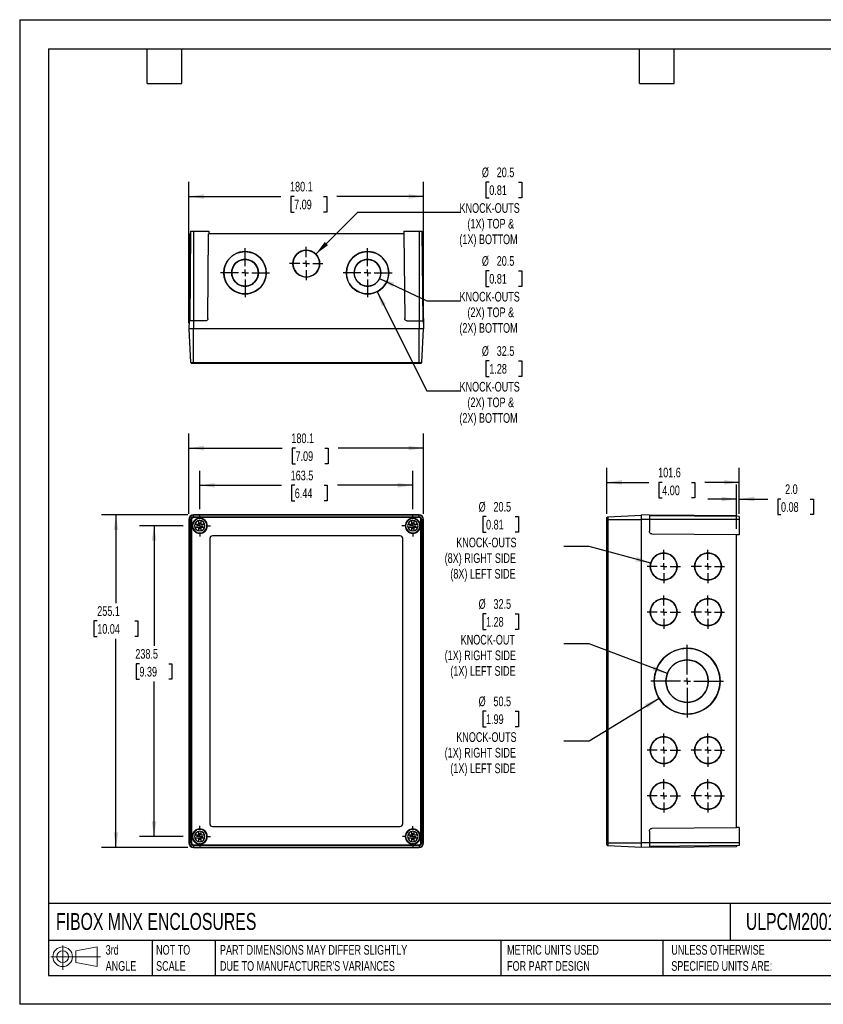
# Model space of a CAD drawing. Header units: millimetres. Extents: x 0 to 978, y 0 to 756.
# Tile 1 of 3: x 0 to 617, y 0 to 756. Entities that reach past the tile are written whole.
import ezdxf

# ---------------------------------------------------------------- set-up
doc = ezdxf.new("R2010")
doc.units = ezdxf.units.MM
doc.header["$LTSCALE"] = 3.5
doc.linetypes.add('CENTERX2', pattern=[20.32, 12.7, -2.54, 2.54, -2.54])
doc.layers.add('CENTER', color=40, linetype='CENTERX2')
doc.layers.add('DIMENSIONS', color=140, linetype='Continuous', lineweight=25)
doc.layers.add('TEXT', color=140, linetype='Continuous', lineweight=25)
doc.styles.add('SLDTEXTSTYLE0', font='TXT', dxfattribs={"width": 0.7})
doc.dimstyles.new('SLDDIMSTYLE0', dxfattribs={"dimtxt": 7.553027, "dimasz": 11.557, "dimexe": 0, "dimexo": 0.0625, "dimgap": 1.888257, "dimtad": 0, "dimtih": 1, "dimtoh": 1, "dimdec": 1, "dimrnd": 1e-09, "dimzin": 12, "dimdsep": 46, "dimtxsty": 'SLDTEXTSTYLE0', "dimsah": 1, "dimcen": 0.09, "dimadec": 0, "dimazin": 3, "dimtfac": 1, "dimtdec": 1, "dimtofl": 0, "dimtmove": 0, "dimatfit": 3, "dimfxl": 0, "dimfrac": 2, "dimtolj": 1, "dimtzin": 12, "dimarcsym": 0})
doc.dimstyles.new('SLDDIMSTYLE1', dxfattribs={"dimtxt": 7.553027, "dimasz": 11.557, "dimexe": 0, "dimexo": 0.0625, "dimgap": 1.888257, "dimtad": 0, "dimtih": 1, "dimtoh": 1, "dimdec": 1, "dimrnd": 1e-09, "dimzin": 12, "dimdsep": 46, "dimtxsty": 'SLDTEXTSTYLE0', "dimsah": 1, "dimcen": 0, "dimadec": 0, "dimazin": 3, "dimtfac": 1, "dimtdec": 1, "dimtofl": 0, "dimtmove": 0, "dimatfit": 3, "dimfxl": 0, "dimfrac": 2, "dimtolj": 1, "dimtzin": 12, "dimarcsym": 0})
doc.dimstyles.new('SLDDIMSTYLE2', dxfattribs={"dimtxt": 7.553027, "dimasz": 11.557, "dimexe": 0, "dimexo": 0.0625, "dimgap": 1.888257, "dimtad": 0, "dimtih": 1, "dimtoh": 1, "dimdec": 1, "dimrnd": 1e-09, "dimzin": 4, "dimdsep": 46, "dimtxsty": 'SLDTEXTSTYLE0', "dimsah": 1, "dimcen": 0.09, "dimadec": 0, "dimazin": 1, "dimtfac": 1, "dimtdec": 1, "dimtmove": 0, "dimatfit": 0, "dimfxl": 0, "dimfrac": 2, "dimtolj": 1, "dimtzin": 12, "dimarcsym": 0})

# ---------------------------------------------------------------- blocks, each defined once
blk = doc.blocks.new('Block11')
at = {"color": 7, "linetype": 'Continuous', "lineweight": 18}
for p, q in [((9.06, 18.59), (9.06, 0)), ((19.18, 14.59), (35.61, 17.61)), ((35.61, 17.61), (35.61, 2.56)), ((0, 10.09), (38.06, 10.09)), ((19.18, 5.59), (19.18, 14.59)), ((19.18, 5.59), (35.61, 2.56))]:
    blk.add_line(p, q, dxfattribs=at)
for radius in [7.53, 4.5]:
    blk.add_circle((9.06, 10.09), radius, dxfattribs=at)
blk = doc.blocks.new('Block12')
at = {"color": 7, "linetype": 'Continuous'}
blk.add_blockref('Block11', (0, 0), dxfattribs=at)
blk = doc.blocks.new('_D')
at = {"layer": 'DIMENSIONS'}
for p, q in [((138.19, 380.05), (138.19, 409.45)), ((301.69, 380.05), (301.69, 409.45)), ((138.19, 398.33), (200.86, 398.33)), ((211.09, 398.33), (208.56, 398.33)), ((208.56, 398.33), (208.56, 386.33)), ((233.54, 398.33), (236.07, 398.33)), ((236.07, 398.33), (236.07, 386.33)), ((301.69, 398.33), (243.77, 398.33)), ((208.56, 386.33), (211.09, 386.33)), ((236.07, 386.33), (233.54, 386.33))]:
    blk.add_line(p, q, dxfattribs=at)
for points in [[(138.19, 398.33), (149.74, 396.56), (149.74, 400.11)], [(301.69, 398.33), (290.13, 400.11), (290.13, 396.56)]]:
    blk.add_solid(points, dxfattribs=at)
at = {"layer": 'DIMENSIONS', "char_height": 7.408, "attachment_point": 1, "style": 'SLDTEXTSTYLE0'}
for s, insert in [('163.5', (207.95, 409.58)), ('6.44', (211.09, 395.88))]:
    blk.add_mtext(s, dxfattribs=dict(at, insert=insert))
blk = doc.blocks.new('_D_1')
at = {"layer": 'DIMENSIONS'}
for p, q in [((125.4, 367.26), (92, 367.26)), ((103.11, 367.26), (103.11, 275.11)), ((91.89, 261.42), (89.35, 261.42)), ((89.35, 261.42), (89.35, 249.42)), ((114.33, 261.42), (116.87, 261.42)), ((116.87, 261.42), (116.87, 249.42)), ((89.35, 249.42), (91.89, 249.42)), ((116.87, 249.42), (114.33, 249.42)), ((103.11, 128.76), (103.11, 247.72)), ((125.4, 128.76), (92, 128.76))]:
    blk.add_line(p, q, dxfattribs=at)
for points in [[(103.11, 367.26), (101.33, 355.71), (104.89, 355.71)], [(103.11, 128.76), (104.89, 140.32), (101.33, 140.32)]]:
    blk.add_solid(points, dxfattribs=at)
at = {"layer": 'DIMENSIONS', "char_height": 7.408, "attachment_point": 1, "style": 'SLDTEXTSTYLE0'}
for s, insert in [('238.5', (88.75, 272.66)), ('9.39', (91.89, 258.97))]:
    blk.add_mtext(s, dxfattribs=dict(at, insert=insert))
blk = doc.blocks.new('_D_2')
at = {"layer": 'DIMENSIONS'}
for p, q in [((128.94, 375.56), (62.77, 375.56)), ((73.89, 375.56), (73.89, 307.97)), ((59.52, 294.27), (56.99, 294.27)), ((56.99, 294.27), (56.99, 282.27)), ((88.25, 294.27), (90.79, 294.27)), ((90.79, 294.27), (90.79, 282.27)), ((56.99, 282.27), (59.52, 282.27)), ((73.89, 120.46), (73.89, 280.58)), ((90.79, 282.27), (88.25, 282.27)), ((128.94, 120.46), (62.77, 120.46))]:
    blk.add_line(p, q, dxfattribs=at)
for points in [[(73.89, 375.56), (72.11, 364.01), (75.66, 364.01)], [(73.89, 120.46), (75.66, 132.02), (72.11, 132.02)]]:
    blk.add_solid(points, dxfattribs=at)
at = {"layer": 'DIMENSIONS', "char_height": 7.408, "attachment_point": 1, "style": 'SLDTEXTSTYLE0'}
for s, insert in [('255.1', (59.52, 305.51)), ('10.04', (59.52, 291.82))]:
    blk.add_mtext(s, dxfattribs=dict(at, insert=insert))
blk = doc.blocks.new('_D_3')
at = {"layer": 'DIMENSIONS'}
for p, q in [((129.89, 376.51), (129.89, 437.98)), ((309.99, 376.51), (309.99, 437.98)), ((129.89, 426.87), (201.42, 426.87)), ((211.66, 426.87), (209.12, 426.87)), ((209.12, 426.87), (209.12, 414.86)), ((234.1, 426.87), (236.64, 426.87)), ((236.64, 426.87), (236.64, 414.86)), ((309.99, 426.87), (244.34, 426.87)), ((209.12, 414.86), (211.66, 414.86)), ((236.64, 414.86), (234.1, 414.86))]:
    blk.add_line(p, q, dxfattribs=at)
for points in [[(129.89, 426.87), (141.44, 425.09), (141.44, 428.64)], [(309.99, 426.87), (298.43, 428.64), (298.43, 425.09)]]:
    blk.add_solid(points, dxfattribs=at)
at = {"layer": 'DIMENSIONS', "char_height": 7.408, "attachment_point": 1, "style": 'SLDTEXTSTYLE0'}
for s, insert in [('180.1', (208.52, 438.11)), ('7.09', (211.66, 424.41))]:
    blk.add_mtext(s, dxfattribs=dict(at, insert=insert))
blk = doc.blocks.new('SW_CENTERMARKSYMBOL_0')
at = {"layer": 'CENTER', "color": 0}
for p, q in [((0, 5.08), (0, 8.34)), ((-5.08, 0), (-8.34, 0)), ((0, 0), (-2.54, 0)), ((0, 0), (0, 2.54)), ((0, 0), (0, -2.54)), ((0, 0), (2.54, 0)), ((5.08, 0), (8.34, 0)), ((0, -5.08), (0, -8.34))]:
    blk.add_line(p, q, dxfattribs=at)
blk = doc.blocks.new('SW_CENTERMARKSYMBOL_1')
at = {"layer": 'CENTER', "color": 0}
for p, q in [((0, 5.08), (0, 8.34)), ((-5.08, 0), (-8.34, 0)), ((0, 0), (-2.54, 0)), ((0, 0), (0, 2.54)), ((0, 0), (0, -2.54)), ((0, 0), (2.54, 0)), ((5.08, 0), (8.34, 0)), ((0, -5.08), (0, -8.34))]:
    blk.add_line(p, q, dxfattribs=at)
blk = doc.blocks.new('SW_CENTERMARKSYMBOL_2')
at = {"layer": 'CENTER', "color": 0}
for p, q in [((0, 5.08), (0, 8.04)), ((-5.08, 0), (-8.04, 0)), ((0, 0), (-2.54, 0)), ((0, 0), (0, 2.54)), ((0, 0), (0, -2.54)), ((0, 0), (2.54, 0)), ((5.08, 0), (8.04, 0)), ((0, -5.08), (0, -8.04))]:
    blk.add_line(p, q, dxfattribs=at)
blk = doc.blocks.new('SW_CENTERMARKSYMBOL_3')
at = {"layer": 'CENTER', "color": 0}
for p, q in [((0, 5.08), (0, 8.34)), ((-5.08, 0), (-8.34, 0)), ((0, 0), (-2.54, 0)), ((0, 0), (0, 2.54)), ((0, 0), (0, -2.54)), ((0, 0), (2.54, 0)), ((5.08, 0), (8.34, 0)), ((0, -5.08), (0, -8.34))]:
    blk.add_line(p, q, dxfattribs=at)
blk = doc.blocks.new('_D_4')
at = {"layer": 'DIMENSIONS'}
for p, q in [((490.65, 234.82), (437.07, 202)), ((357.87, 224.97), (355.34, 224.97)), ((355.34, 224.97), (355.34, 212.97)), ((380.32, 224.97), (382.85, 224.97)), ((382.85, 224.97), (382.85, 212.97)), ((355.34, 212.97), (357.87, 212.97)), ((382.85, 212.97), (380.32, 212.97)), ((437.07, 202), (417.63, 202))]:
    blk.add_line(p, q, dxfattribs=at)
blk.add_solid([(490.65, 234.82), (479.87, 230.3), (481.73, 227.27)], dxfattribs=at)
at = {"layer": 'DIMENSIONS', "attachment_point": 1, "style": 'SLDTEXTSTYLE0'}
for s, insert, char_height in [('%%c', (352.17, 236.22), 7.408), ('50.5', (363.57, 236.22), 7.408), ('1.99', (357.87, 222.52), 7.408), ('KNOCK-OUTS', (335.04, 208.82), 7.408), ('(1X) RIGHT SIDE', (326.12, 196.82), 7.4083), ('(1X) LEFT SIDE', (330.47, 184.82), 7.4083)]:
    blk.add_mtext(s, dxfattribs=dict(at, insert=insert, char_height=char_height))
blk = doc.blocks.new('_D_5')
at = {"layer": 'DIMENSIONS'}
for p, q in [((357.87, 299.69), (355.34, 299.69)), ((355.34, 299.69), (355.34, 287.69)), ((380.32, 299.69), (382.85, 299.69)), ((382.85, 299.69), (382.85, 287.69)), ((355.34, 287.69), (357.87, 287.69)), ((382.85, 287.69), (380.32, 287.69)), ((437.07, 276.72), (417.63, 276.72)), ((497.01, 253.81), (437.07, 276.72))]:
    blk.add_line(p, q, dxfattribs=at)
blk.add_solid([(497.01, 253.81), (486.85, 259.6), (485.58, 256.28)], dxfattribs=at)
at = {"layer": 'DIMENSIONS', "attachment_point": 1, "style": 'SLDTEXTSTYLE0'}
for s, insert, char_height in [('%%c', (352.17, 310.93), 7.408), ('32.5', (363.57, 310.93), 7.408), ('1.28', (357.87, 297.24), 7.408), ('KNOCK-OUT', (338.42, 283.54), 7.408), ('(1X) RIGHT SIDE', (326.12, 271.54), 7.4083), ('(1X) LEFT SIDE', (330.47, 259.54), 7.4083)]:
    blk.add_mtext(s, dxfattribs=dict(at, insert=insert, char_height=char_height))
blk = doc.blocks.new('_D_6')
at = {"layer": 'DIMENSIONS'}
for p, q in [((357.87, 374.29), (355.34, 374.29)), ((355.34, 374.29), (355.34, 362.29)), ((380.32, 374.29), (382.85, 374.29)), ((382.85, 374.29), (382.85, 362.29)), ((355.34, 362.29), (357.87, 362.29)), ((382.85, 362.29), (380.32, 362.29)), ((437.07, 351.32), (417.63, 351.32)), ((484.29, 338.67), (437.07, 351.32))]:
    blk.add_line(p, q, dxfattribs=at)
blk.add_solid([(484.29, 338.67), (473.59, 343.37), (472.67, 339.94)], dxfattribs=at)
at = {"layer": 'DIMENSIONS', "attachment_point": 1, "style": 'SLDTEXTSTYLE0'}
for s, insert, char_height in [('%%c', (352.17, 385.53), 7.408), ('20.5', (363.57, 385.53), 7.408), ('0.81', (357.87, 371.84), 7.408), ('KNOCK-OUTS', (335.04, 358.14), 7.408), ('(8X) RIGHT SIDE', (326.12, 346.14), 7.4083), ('(8X) LEFT SIDE', (330.47, 334.13), 7.4083)]:
    blk.add_mtext(s, dxfattribs=dict(at, insert=insert, char_height=char_height))
blk = doc.blocks.new('_D_7')
at = {"layer": 'DIMENSIONS'}
for p, q in [((450.58, 376.46), (450.58, 411.71)), ((552.18, 376.51), (552.18, 411.71)), ((450.58, 400.6), (482.85, 400.6)), ((493.08, 400.6), (490.55, 400.6)), ((490.55, 400.6), (490.55, 388.59)), ((515.53, 400.6), (518.07, 400.6)), ((518.07, 400.6), (518.07, 388.59)), ((552.18, 400.6), (525.76, 400.6)), ((490.55, 388.59), (493.08, 388.59)), ((518.07, 388.59), (515.53, 388.59))]:
    blk.add_line(p, q, dxfattribs=at)
for points in [[(450.58, 400.6), (462.14, 398.82), (462.14, 402.38)], [(552.18, 400.6), (540.62, 402.38), (540.62, 398.82)]]:
    blk.add_solid(points, dxfattribs=at)
at = {"layer": 'DIMENSIONS', "char_height": 7.408, "attachment_point": 1, "style": 'SLDTEXTSTYLE0'}
for s, insert in [('101.6', (489.94, 411.84)), ('4.00', (493.08, 398.14))]:
    blk.add_mtext(s, dxfattribs=dict(at, insert=insert))
blk = doc.blocks.new('_D_8')
at = {"layer": 'DIMENSIONS'}
for p, q in [((550.18, 364.92), (550.18, 398.91)), ((552.18, 376.51), (552.18, 398.91)), ((550.18, 387.8), (527.96, 387.8)), ((552.18, 387.8), (573.98, 387.8)), ((584.21, 387.8), (581.68, 387.8)), ((581.68, 387.8), (581.68, 375.8)), ((606.66, 387.8), (609.2, 387.8)), ((609.2, 387.8), (609.2, 375.8)), ((581.68, 375.8), (584.21, 375.8)), ((609.2, 375.8), (606.66, 375.8))]:
    blk.add_line(p, q, dxfattribs=at)
for points in [[(550.18, 387.8), (538.62, 389.58), (538.62, 386.02)], [(552.18, 387.8), (563.74, 386.02), (563.74, 389.58)]]:
    blk.add_solid(points, dxfattribs=at)
at = {"layer": 'DIMENSIONS', "char_height": 7.408, "attachment_point": 1, "style": 'SLDTEXTSTYLE0'}
for s, insert in [('2.0', (587.36, 399.04)), ('0.08', (584.21, 385.35))]:
    blk.add_mtext(s, dxfattribs=dict(at, insert=insert))
blk = doc.blocks.new('SW_CENTERMARKSYMBOL_4')
at = {"layer": 'CENTER', "color": 0}
for p, q in [((0, 5.08), (0, 12.79)), ((-5.08, 0), (-12.79, 0)), ((0, 0), (-2.54, 0)), ((0, 0), (0, 2.54)), ((0, 0), (0, -2.54)), ((0, 0), (2.54, 0)), ((5.08, 0), (12.79, 0)), ((0, -5.08), (0, -12.79))]:
    blk.add_line(p, q, dxfattribs=at)
blk = doc.blocks.new('SW_CENTERMARKSYMBOL_5')
at = {"layer": 'CENTER', "color": 0}
for p, q in [((0, 5.08), (0, 12.79)), ((-5.08, 0), (-12.79, 0)), ((0, 0), (-2.54, 0)), ((0, 0), (0, 2.54)), ((0, 0), (0, -2.54)), ((0, 0), (2.54, 0)), ((5.08, 0), (12.79, 0)), ((0, -5.08), (0, -12.79))]:
    blk.add_line(p, q, dxfattribs=at)
blk = doc.blocks.new('SW_CENTERMARKSYMBOL_6')
at = {"layer": 'CENTER', "color": 0}
for p, q in [((0, 5.08), (0, 12.79)), ((-5.08, 0), (-12.79, 0)), ((0, 0), (-2.54, 0)), ((0, 0), (0, 2.54)), ((0, 0), (0, -2.54)), ((0, 0), (2.54, 0)), ((5.08, 0), (12.79, 0)), ((0, -5.08), (0, -12.79))]:
    blk.add_line(p, q, dxfattribs=at)
blk = doc.blocks.new('SW_CENTERMARKSYMBOL_7')
at = {"layer": 'CENTER', "color": 0}
for p, q in [((0, 5.08), (0, 12.79)), ((-5.08, 0), (-12.79, 0)), ((0, 0), (-2.54, 0)), ((0, 0), (0, 2.54)), ((0, 0), (0, -2.54)), ((0, 0), (2.54, 0)), ((5.08, 0), (12.79, 0)), ((0, -5.08), (0, -12.79))]:
    blk.add_line(p, q, dxfattribs=at)
blk = doc.blocks.new('SW_CENTERMARKSYMBOL_8')
at = {"layer": 'CENTER', "color": 0}
for p, q in [((0, 5.08), (0, 27.79)), ((-5.08, 0), (-27.79, 0)), ((0, 0), (-2.54, 0)), ((0, 0), (0, 2.54)), ((0, 0), (0, -2.54)), ((0, 0), (2.54, 0)), ((5.08, 0), (27.79, 0)), ((0, -5.08), (0, -27.79))]:
    blk.add_line(p, q, dxfattribs=at)
blk = doc.blocks.new('SW_CENTERMARKSYMBOL_9')
at = {"layer": 'CENTER', "color": 0}
for p, q in [((0, 5.08), (0, 12.79)), ((-5.08, 0), (-12.79, 0)), ((0, 0), (-2.54, 0)), ((0, 0), (0, 2.54)), ((0, 0), (0, -2.54)), ((0, 0), (2.54, 0)), ((5.08, 0), (12.79, 0)), ((0, -5.08), (0, -12.79))]:
    blk.add_line(p, q, dxfattribs=at)
blk = doc.blocks.new('SW_CENTERMARKSYMBOL_10')
at = {"layer": 'CENTER', "color": 0}
for p, q in [((0, 5.08), (0, 12.79)), ((-5.08, 0), (-12.79, 0)), ((0, 0), (-2.54, 0)), ((0, 0), (0, 2.54)), ((0, 0), (0, -2.54)), ((0, 0), (2.54, 0)), ((5.08, 0), (12.79, 0)), ((0, -5.08), (0, -12.79))]:
    blk.add_line(p, q, dxfattribs=at)
blk = doc.blocks.new('SW_CENTERMARKSYMBOL_11')
at = {"layer": 'CENTER', "color": 0}
for p, q in [((0, 5.08), (0, 12.79)), ((-5.08, 0), (-12.79, 0)), ((0, 0), (-2.54, 0)), ((0, 0), (0, 2.54)), ((0, 0), (0, -2.54)), ((0, 0), (2.54, 0)), ((5.08, 0), (12.79, 0)), ((0, -5.08), (0, -12.79))]:
    blk.add_line(p, q, dxfattribs=at)
blk = doc.blocks.new('SW_CENTERMARKSYMBOL_12')
at = {"layer": 'CENTER', "color": 0}
for p, q in [((0, 5.08), (0, 12.79)), ((-5.08, 0), (-12.79, 0)), ((0, 0), (-2.54, 0)), ((0, 0), (0, 2.54)), ((0, 0), (0, -2.54)), ((0, 0), (2.54, 0)), ((5.08, 0), (12.79, 0)), ((0, -5.08), (0, -12.79))]:
    blk.add_line(p, q, dxfattribs=at)
blk = doc.blocks.new('_D_11')
at = {"layer": 'DIMENSIONS'}
for p, q in [((360.36, 630.97), (357.82, 630.97)), ((357.82, 630.97), (357.82, 618.97)), ((382.8, 630.97), (385.34, 630.97)), ((385.34, 630.97), (385.34, 618.97)), ((357.82, 618.97), (360.36, 618.97)), ((385.34, 618.97), (382.8, 618.97)), ((227.18, 575.68), (259.51, 608)), ((259.51, 608), (338.04, 608))]:
    blk.add_line(p, q, dxfattribs=at)
blk.add_solid([(227.18, 575.68), (236.61, 582.59), (234.1, 585.11)], dxfattribs=at)
at = {"layer": 'DIMENSIONS', "attachment_point": 1, "style": 'SLDTEXTSTYLE0'}
for s, insert, char_height in [('%%c', (354.66, 642.21), 7.408), ('20.5', (366.06, 642.21), 7.408), ('0.81', (360.36, 628.52), 7.408), ('KNOCK-OUTS', (337.53, 614.82), 7.408), ('(1X) TOP &', (343.6, 602.82), 7.408), ('(1X) BOTTOM', (337.41, 590.81), 7.4083)]:
    blk.add_mtext(s, dxfattribs=dict(at, insert=insert, char_height=char_height))
blk = doc.blocks.new('_D_12')
at = {"layer": 'DIMENSIONS'}
for p, q in [((360.36, 562.95), (357.82, 562.95)), ((357.82, 562.95), (357.82, 550.95)), ((382.8, 562.95), (385.34, 562.95)), ((385.34, 562.95), (385.34, 550.95)), ((276.21, 557.06), (312.41, 539.98)), ((357.82, 550.95), (360.36, 550.95)), ((385.34, 550.95), (382.8, 550.95)), ((312.41, 539.98), (338.04, 539.98))]:
    blk.add_line(p, q, dxfattribs=at)
blk.add_solid([(276.21, 557.06), (285.9, 550.52), (287.42, 553.73)], dxfattribs=at)
at = {"layer": 'DIMENSIONS', "attachment_point": 1, "style": 'SLDTEXTSTYLE0'}
for s, insert, char_height in [('%%c', (354.66, 574.19), 7.408), ('20.5', (366.06, 574.19), 7.408), ('0.81', (360.36, 560.5), 7.408), ('KNOCK-OUTS', (337.53, 546.8), 7.408), ('(2X) TOP &', (343.6, 534.8), 7.408), ('(2X) BOTTOM', (337.41, 522.79), 7.4083)]:
    blk.add_mtext(s, dxfattribs=dict(at, insert=insert, char_height=char_height))
blk = doc.blocks.new('_D_13')
at = {"layer": 'DIMENSIONS'}
for p, q in [((274.23, 546.91), (312.41, 470.88)), ((360.36, 493.85), (357.82, 493.85)), ((357.82, 493.85), (357.82, 481.85)), ((382.8, 493.85), (385.34, 493.85)), ((385.34, 493.85), (385.34, 481.85)), ((357.82, 481.85), (360.36, 481.85)), ((385.34, 481.85), (382.8, 481.85)), ((312.41, 470.88), (338.04, 470.88))]:
    blk.add_line(p, q, dxfattribs=at)
blk.add_solid([(274.23, 546.91), (277.83, 535.78), (281.01, 537.38)], dxfattribs=at)
at = {"layer": 'DIMENSIONS', "attachment_point": 1, "style": 'SLDTEXTSTYLE0'}
for s, insert, char_height in [('%%c', (354.66, 505.09), 7.408), ('32.5', (366.06, 505.09), 7.408), ('1.28', (360.36, 491.4), 7.408), ('KNOCK-OUTS', (337.53, 477.7), 7.408), ('(2X) TOP &', (343.6, 465.7), 7.408), ('(2X) BOTTOM', (337.41, 453.69), 7.4083)]:
    blk.add_mtext(s, dxfattribs=dict(at, insert=insert, char_height=char_height))
blk = doc.blocks.new('_D_14')
at = {"layer": 'DIMENSIONS'}
for p, q in [((129.89, 522.87), (129.89, 631.1)), ((309.94, 522.87), (309.94, 631.1)), ((129.89, 619.99), (200.38, 619.99)), ((210.61, 619.99), (208.08, 619.99)), ((208.08, 619.99), (208.08, 607.98)), ((233.06, 619.99), (235.59, 619.99)), ((235.59, 619.99), (235.59, 607.98)), ((309.94, 619.99), (243.29, 619.99)), ((208.08, 607.98), (210.61, 607.98)), ((235.59, 607.98), (233.06, 607.98))]:
    blk.add_line(p, q, dxfattribs=at)
for points in [[(129.89, 619.99), (141.44, 618.21), (141.44, 621.76)], [(309.94, 619.99), (298.38, 621.76), (298.38, 618.21)]]:
    blk.add_solid(points, dxfattribs=at)
at = {"layer": 'DIMENSIONS', "char_height": 7.408, "attachment_point": 1, "style": 'SLDTEXTSTYLE0'}
for s, insert in [('180.1', (207.47, 631.23)), ('7.09', (210.61, 617.53))]:
    blk.add_mtext(s, dxfattribs=dict(at, insert=insert))
blk = doc.blocks.new('SW_CENTERMARKSYMBOL_17')
at = {"layer": 'CENTER', "color": 0}
for p, q in [((0, 5.08), (0, 18.79)), ((-5.08, 0), (-18.79, 0)), ((0, 0), (-2.54, 0)), ((0, 0), (0, 2.54)), ((0, 0), (0, -2.54)), ((0, 0), (2.54, 0)), ((5.08, 0), (18.79, 0)), ((0, -5.08), (0, -18.79))]:
    blk.add_line(p, q, dxfattribs=at)
blk = doc.blocks.new('SW_CENTERMARKSYMBOL_18')
at = {"layer": 'CENTER', "color": 0}
for p, q in [((0, 5.08), (0, 12.79)), ((-5.08, 0), (-12.79, 0)), ((0, 0), (-2.54, 0)), ((0, 0), (0, 2.54)), ((0, 0), (0, -2.54)), ((0, 0), (2.54, 0)), ((5.08, 0), (12.79, 0)), ((0, -5.08), (0, -12.79))]:
    blk.add_line(p, q, dxfattribs=at)
blk = doc.blocks.new('SW_CENTERMARKSYMBOL_19')
at = {"layer": 'CENTER', "color": 0}
for p, q in [((0, 5.08), (0, 18.79)), ((-5.08, 0), (-18.79, 0)), ((0, 0), (-2.54, 0)), ((0, 0), (0, 2.54)), ((0, 0), (0, -2.54)), ((0, 0), (2.54, 0)), ((5.08, 0), (18.79, 0)), ((0, -5.08), (0, -18.79))]:
    blk.add_line(p, q, dxfattribs=at)

msp = doc.modelspace()

# ---------------------------------------------------------------- linework, layer by layer
at = {"color": 7, "linetype": 'Continuous'}
for p, q in [((0.01, 755.66), (0.01, 0.01)), ((0.01, 755.66), (977.91, 755.66)), ((977.91, 0.01), (0.01, 0.01))]:
    msp.add_line(p, q, dxfattribs=at)
for p, q in [((130.52, 591.42), (129.96, 526.41)), ((131.17, 591.42), (130.52, 591.42)), ((131.19, 593.42), (130.59, 524.42)), ((131.19, 593.42), (133.39, 593.42)), ((133.39, 593.42), (133.39, 524.42)), ((133.39, 593.42), (145.15, 593.42)), ((144.4, 526.41), (144.97, 591.42)), ((294.9, 591.42), (144.97, 591.42)), ((145.15, 593.42), (145.17, 591.42)), ((294.72, 593.42), (294.7, 591.42)), ((294.72, 593.42), (306.49, 593.42)), ((294.9, 591.42), (295.47, 526.41)), ((306.49, 593.42), (306.49, 524.42)), ((306.49, 593.42), (308.68, 593.42)), ((308.68, 593.42), (309.29, 524.42)), ((308.7, 591.42), (309.35, 591.42)), ((309.92, 526.41), (309.35, 591.42)), ((172.94, 577.68), (172.94, 577.68)), ((219.94, 578.68), (219.94, 578.68)), ((266.94, 577.68), (266.94, 577.68)), ((172.94, 571.68), (172.94, 571.68)), ((230.19, 568.43), (230.19, 568.43)), ((266.94, 571.68), (266.94, 571.68)), ((156.69, 561.43), (156.69, 561.43)), ((162.69, 561.43), (162.69, 561.43)), ((183.19, 561.43), (183.19, 561.43)), ((189.19, 561.43), (189.19, 561.43)), ((256.69, 561.43), (256.69, 561.43)), ((277.19, 561.43), (277.19, 561.43)), ((283.19, 561.43), (283.19, 561.43)), ((129.94, 524.42), (129.89, 518.42)), ((133.39, 524.42), (129.94, 524.42)), ((129.96, 526.41), (130.6, 526.41)), ((133.39, 524.42), (133.39, 518.42)), ((142.4, 524.42), (133.39, 524.42)), ((297.47, 524.42), (306.49, 524.42)), ((306.49, 524.42), (306.49, 518.42)), ((306.49, 524.42), (309.93, 524.42)), ((309.27, 526.41), (309.92, 526.41)), ((309.93, 524.42), (309.99, 518.42)), ((133.39, 518.42), (129.89, 518.42)), ((131.3, 492.46), (129.94, 518.42)), ((306.49, 518.42), (133.39, 518.42)), ((133.44, 492.46), (133.44, 518.42)), ((306.44, 492.46), (306.44, 518.42)), ((309.99, 518.42), (306.49, 518.42)), ((308.58, 492.46), (309.94, 518.42)), ((131.3, 492.46), (133.44, 492.46)), ((131.3, 492.46), (131.93, 491.82)), ((133.44, 491.82), (131.93, 491.82)), ((133.44, 492.46), (306.44, 492.46)), ((133.44, 492.46), (133.44, 491.82)), ((306.44, 491.82), (133.44, 491.82)), ((306.44, 492.46), (308.58, 492.46)), ((306.44, 491.82), (306.44, 492.46)), ((307.94, 491.82), (306.44, 491.82)), ((307.94, 491.82), (308.58, 492.46)), ((129.89, 372.06), (129.89, 123.96)), ((131.3, 372.01), (129.94, 372.01)), ((129.94, 372.01), (129.94, 124.01)), ((131.3, 372.01), (131.93, 372.01)), ((131.3, 124.01), (131.3, 372.01)), ((131.93, 372.01), (131.93, 124.01)), ((306.49, 375.56), (133.39, 375.56)), ((133.44, 374.15), (133.44, 375.51)), ((306.44, 375.51), (133.44, 375.51)), ((133.44, 374.15), (133.44, 373.52)), ((133.44, 374.15), (306.44, 374.15)), ((306.44, 373.52), (133.44, 373.52)), ((137.19, 371.14), (137.19, 368.26)), ((139.19, 368.26), (139.19, 371.14)), ((300.69, 371.14), (300.69, 368.26)), ((302.69, 368.26), (302.69, 371.14)), ((306.44, 374.15), (306.44, 375.51)), ((306.44, 373.52), (306.44, 374.15)), ((307.94, 372.01), (308.58, 372.01)), ((307.94, 124.01), (307.94, 372.01)), ((308.58, 372.01), (308.58, 124.01)), ((308.58, 372.01), (309.94, 372.01)), ((309.94, 124.01), (309.94, 372.01)), ((309.99, 123.96), (309.99, 372.06)), ((450.58, 373.52), (451.21, 374.15)), ((450.58, 372.01), (450.58, 373.52)), ((450.58, 124.01), (450.58, 372.01)), ((450.58, 372.01), (451.21, 372.01)), ((451.21, 374.15), (477.18, 375.51)), ((451.21, 374.15), (451.21, 372.01)), ((451.21, 372.01), (477.18, 372.01)), ((451.21, 372.01), (451.21, 124.01)), ((477.18, 372.06), (477.18, 375.56)), ((483.18, 375.51), (477.18, 375.56)), ((477.18, 123.96), (477.18, 372.06)), ((483.18, 372.06), (477.18, 372.06)), ((483.18, 375.51), (483.18, 372.06)), ((552.18, 374.26), (483.18, 374.86)), ((483.18, 372.06), (483.18, 363.05)), ((552.18, 372.06), (483.18, 372.06)), ((485.16, 375.49), (485.16, 374.85)), ((550.18, 374.93), (485.16, 375.49)), ((550.18, 374.28), (550.18, 374.93)), ((552.18, 374.26), (552.18, 372.06)), ((552.18, 372.06), (552.18, 360.3)), ((137.19, 368.26), (134.31, 368.26)), ((134.31, 366.26), (137.19, 366.26)), ((137.19, 366.26), (137.19, 363.39)), ((142.06, 368.26), (139.19, 368.26)), ((139.19, 363.39), (139.19, 366.26)), ((139.19, 366.26), (142.06, 366.26)), ((300.69, 368.26), (297.81, 368.26)), ((297.81, 366.26), (300.69, 366.26)), ((300.69, 366.26), (300.69, 363.39)), ((305.56, 368.26), (302.69, 368.26)), ((302.69, 363.39), (302.69, 366.26)), ((302.69, 366.26), (305.56, 366.26)), ((145.94, 357.51), (145.94, 138.51)), ((291.94, 359.51), (147.94, 359.51)), ((293.94, 138.51), (293.94, 357.51)), ((485.16, 361.05), (550.18, 360.48)), ((550.18, 135.55), (550.18, 360.48)), ((552.18, 360.3), (550.18, 360.28)), ((494.19, 346.26), (494.19, 346.26)), ((504.44, 336.01), (504.44, 336.01)), ((538.44, 336.01), (538.44, 336.01)), ((494.19, 325.76), (494.19, 325.76)), ((528.19, 325.76), (528.19, 325.76)), ((494.19, 311.26), (494.19, 311.26)), ((504.44, 301.01), (504.44, 301.01)), ((538.44, 301.01), (538.44, 301.01)), ((494.19, 290.76), (494.19, 290.76)), ((528.19, 290.76), (528.19, 290.76)), ((512.19, 273.26), (512.19, 273.26)), ((512.19, 264.26), (512.19, 264.26)), ((528.43, 248.01), (528.44, 248.01)), ((537.44, 248.01), (537.44, 248.01)), ((512.19, 231.76), (512.19, 231.76)), ((512.19, 222.76), (512.19, 222.76)), ((494.19, 205.26), (494.19, 205.26)), ((504.44, 195.01), (504.44, 195.01)), ((538.44, 195.01), (538.44, 195.01)), ((494.19, 184.76), (494.19, 184.76)), ((528.19, 184.76), (528.19, 184.76)), ((494.19, 170.26), (494.19, 170.26)), ((504.44, 160.01), (504.44, 160.01)), ((538.44, 160.01), (538.44, 160.01)), ((494.19, 149.76), (494.19, 149.76)), ((528.19, 149.76), (528.19, 149.76)), ((147.94, 136.51), (291.94, 136.51)), ((137.19, 129.76), (134.31, 129.76)), ((137.19, 132.64), (137.19, 129.76)), ((139.19, 129.76), (139.19, 132.64)), ((142.06, 129.76), (139.19, 129.76)), ((300.69, 129.76), (297.81, 129.76)), ((300.69, 132.64), (300.69, 129.76)), ((302.69, 129.76), (302.69, 132.64)), ((305.56, 129.76), (302.69, 129.76)), ((483.18, 132.98), (483.18, 123.96)), ((550.18, 135.55), (485.16, 134.98)), ((552.18, 135.73), (550.18, 135.75)), ((552.18, 135.73), (552.18, 123.96)), ((131.3, 124.01), (129.94, 124.01)), ((131.3, 124.01), (131.93, 124.01)), ((133.44, 122.51), (306.44, 122.51)), ((133.44, 121.87), (133.44, 122.51)), ((306.44, 121.87), (133.44, 121.87)), ((133.44, 121.87), (133.44, 120.51)), ((134.31, 127.76), (137.19, 127.76)), ((137.19, 127.76), (137.19, 124.89)), ((139.19, 127.76), (142.06, 127.76)), ((139.19, 124.89), (139.19, 127.76)), ((297.81, 127.76), (300.69, 127.76)), ((300.69, 127.76), (300.69, 124.89)), ((302.69, 124.89), (302.69, 127.76)), ((302.69, 127.76), (305.56, 127.76)), ((306.44, 122.51), (306.44, 121.87)), ((306.44, 121.87), (306.44, 120.51)), ((307.94, 124.01), (308.58, 124.01)), ((308.58, 124.01), (309.94, 124.01)), ((450.58, 122.51), (450.58, 124.01)), ((450.58, 124.01), (451.21, 124.01)), ((450.58, 122.51), (451.21, 121.87)), ((451.21, 124.01), (451.21, 121.87)), ((451.21, 124.01), (477.18, 124.01)), ((451.21, 121.87), (477.18, 120.51)), ((483.18, 123.96), (477.18, 123.96)), ((477.18, 120.46), (477.18, 123.96)), ((483.18, 123.96), (483.18, 120.52)), ((552.18, 123.96), (483.18, 123.96)), ((552.18, 121.76), (483.18, 121.16)), ((485.16, 121.18), (485.16, 120.53)), ((485.16, 120.53), (550.18, 121.1)), ((550.18, 121.75), (550.18, 121.1)), ((552.18, 123.96), (552.18, 121.76)), ((133.39, 120.46), (306.49, 120.46)), ((133.44, 120.51), (306.44, 120.51)), ((483.18, 120.52), (477.18, 120.46))]:
    msp.add_line(p, q)
for centre, radius, start, end in [((172.94, 561.43), 16.25, 89.99831, 270.00169), ((172.94, 561.43), 16.25, 89.99894, 179.99888), ((172.94, 561.43), 16.25, 269.99831, 90.00169), ((172.94, 561.43), 16.25, 0.00106, 90.00112), ((219.94, 568.43), 10.25, 89.99829, 270.00171), ((219.94, 568.43), 10.25, 89.99896, 179.99886), ((219.94, 568.43), 10.25, 269.99829, 90.00171), ((219.94, 568.43), 10.25, 0.00093, 90.00125), ((266.94, 561.43), 16.25, 89.99831, 270.00169), ((266.94, 561.43), 16.25, 89.99894, 179.99888), ((266.94, 561.43), 16.25, 269.99831, 90.00169), ((266.94, 561.43), 16.25, 0.00106, 90.00112), ((172.94, 561.43), 10.25, 89.99829, 270.00171), ((172.94, 561.43), 10.25, 89.99896, 179.99886), ((172.94, 561.43), 10.25, 269.99829, 90.00171), ((172.94, 561.43), 10.25, 0.00093, 90.00125), ((266.94, 561.43), 10.25, 89.99829, 270.00171), ((266.94, 561.43), 10.25, 89.99896, 179.99886), ((266.94, 561.43), 10.25, 269.99829, 90.00171), ((266.94, 561.43), 10.25, 0.00093, 90.00125), ((133.39, 372.06), 3.5, 90, 180), ((133.44, 372.01), 3.5, 90, 180), ((133.44, 372.01), 2.14, 90, 180), ((133.44, 372.01), 1.51, 90, 180), ((138.19, 367.26), 5.8, 90, 270), ((138.19, 367.26), 5.5, 90, 270), ((138.19, 367.26), 4, 90, 270), ((138.19, 367.26), 5.8, 270, 90), ((138.19, 367.26), 5.5, 270, 90), ((138.19, 367.26), 4, 270, 90), ((301.69, 367.26), 5.8, 90, 270), ((301.69, 367.26), 5.5, 90, 270), ((301.69, 367.26), 4, 90, 270), ((301.69, 367.26), 5.8, 270, 90), ((301.69, 367.26), 5.5, 270, 90), ((301.69, 367.26), 4, 270, 90), ((306.44, 372.01), 3.5, 0, 90), ((306.44, 372.01), 2.14, 0, 90), ((306.44, 372.01), 1.51, 0, 90), ((306.49, 372.06), 3.5, 0, 90), ((147.94, 357.51), 2, 90, 180), ((291.94, 357.51), 2, 0, 90), ((494.19, 336.01), 10.25, 359.99829, 180.00171), ((494.19, 336.01), 10.25, 359.99896, 89.99886), ((528.19, 336.01), 10.25, 359.99829, 180.00171), ((528.19, 336.01), 10.25, 359.99896, 89.99886), ((494.19, 336.01), 10.25, 179.99829, 0.00171), ((494.19, 336.01), 10.25, 270.00093, 0.00125), ((528.19, 336.01), 10.25, 179.99829, 0.00171), ((528.19, 336.01), 10.25, 270.00093, 0.00125), ((494.19, 301.01), 10.25, 359.99829, 180.00171), ((494.19, 301.01), 10.25, 359.99896, 89.99886), ((528.19, 301.01), 10.25, 359.99829, 180.00171), ((528.19, 301.01), 10.25, 359.99896, 89.99886), ((494.19, 301.01), 10.25, 179.99829, 0.00171), ((494.19, 301.01), 10.25, 270.00093, 0.00125), ((528.19, 301.01), 10.25, 179.99829, 0.00171), ((528.19, 301.01), 10.25, 270.00093, 0.00125), ((512.19, 248.01), 25.25, 359.99827, 180.00173), ((512.19, 248.01), 25.25, 359.9989, 89.99892), ((512.19, 248.01), 16.25, 359.99831, 180.00169), ((512.19, 248.01), 16.25, 359.99894, 89.99888), ((512.19, 248.01), 25.25, 179.99827, 0.00173), ((512.19, 248.01), 16.25, 179.99831, 0.00169), ((512.19, 248.01), 25.25, 270.00103, 0.00115), ((512.19, 248.01), 16.25, 270.00106, 0.00112), ((494.19, 195.01), 10.25, 359.99829, 180.00171), ((494.19, 195.01), 10.25, 359.99896, 89.99886), ((528.19, 195.01), 10.25, 359.99829, 180.00171), ((528.19, 195.01), 10.25, 359.99896, 89.99886), ((494.19, 195.01), 10.25, 179.99829, 0.00171), ((494.19, 195.01), 10.25, 270.00093, 0.00125), ((528.19, 195.01), 10.25, 179.99829, 0.00171), ((528.19, 195.01), 10.25, 270.00093, 0.00125), ((494.19, 160.01), 10.25, 359.99829, 180.00171), ((494.19, 160.01), 10.25, 359.99896, 89.99886), ((528.19, 160.01), 10.25, 359.99829, 180.00171), ((528.19, 160.01), 10.25, 359.99896, 89.99886), ((494.19, 160.01), 10.25, 179.99829, 0.00171), ((494.19, 160.01), 10.25, 270.00093, 0.00125), ((528.19, 160.01), 10.25, 179.99829, 0.00171), ((528.19, 160.01), 10.25, 270.00093, 0.00125), ((147.94, 138.51), 2, 180, 270), ((291.94, 138.51), 2, 270, 0), ((138.19, 128.76), 5.8, 90, 270), ((138.19, 128.76), 5.5, 90, 270), ((138.19, 128.76), 4, 90, 270), ((138.19, 128.76), 5.8, 270, 90), ((138.19, 128.76), 5.5, 270, 90), ((138.19, 128.76), 4, 270, 90), ((301.69, 128.76), 5.8, 90, 270), ((301.69, 128.76), 5.5, 90, 270), ((301.69, 128.76), 4, 90, 270), ((301.69, 128.76), 5.8, 270, 90), ((301.69, 128.76), 5.5, 270, 90), ((301.69, 128.76), 4, 270, 90), ((133.39, 123.96), 3.5, 180, 270), ((133.44, 124.01), 3.5, 180, 270), ((133.44, 124.01), 2.14, 180, 270), ((133.44, 124.01), 1.51, 180, 270), ((306.44, 124.01), 1.51, 270, 0), ((306.44, 124.01), 2.14, 270, 0), ((306.44, 124.01), 3.5, 270, 0), ((306.49, 123.96), 3.5, 270, 0)]:
    msp.add_arc(centre, radius, start, end)
for points in [[(129.94, 524.42), (129.94, 524.42), (129.94, 524.47), (129.94, 524.66), (129.94, 524.81), (129.95, 525.2), (129.95, 525.43), (129.95, 525.92), (129.95, 526.17), (129.96, 526.41)], [(144.4, 526.41), (144.4, 526.17), (144.36, 525.92), (144.16, 525.43), (144.01, 525.2), (143.62, 524.81), (143.38, 524.66), (142.89, 524.47), (142.64, 524.42), (142.4, 524.42)], [(297.47, 524.42), (297.23, 524.42), (296.98, 524.47), (296.49, 524.66), (296.26, 524.81), (295.87, 525.2), (295.71, 525.43), (295.52, 525.92), (295.47, 526.17), (295.47, 526.41)], [(309.92, 526.41), (309.92, 526.17), (309.92, 525.92), (309.93, 525.43), (309.93, 525.2), (309.93, 524.81), (309.93, 524.66), (309.93, 524.47), (309.93, 524.42), (309.93, 524.42)], [(483.18, 375.51), (483.18, 375.51), (483.22, 375.51), (483.42, 375.51), (483.57, 375.51), (483.95, 375.5), (484.19, 375.5), (484.68, 375.5), (484.93, 375.5), (485.16, 375.49)], [(485.16, 361.05), (484.93, 361.05), (484.68, 361.09), (484.19, 361.29), (483.95, 361.44), (483.57, 361.83), (483.42, 362.07), (483.22, 362.56), (483.18, 362.81), (483.18, 363.05)], [(483.18, 132.98), (483.18, 133.21), (483.22, 133.47), (483.42, 133.96), (483.57, 134.19), (483.95, 134.58), (484.19, 134.74), (484.68, 134.93), (484.93, 134.98), (485.16, 134.98)], [(485.16, 120.53), (484.93, 120.53), (484.68, 120.53), (484.19, 120.52), (483.95, 120.52), (483.57, 120.52), (483.42, 120.52), (483.22, 120.52), (483.18, 120.52), (483.18, 120.52)]]:
    msp.add_open_spline(points, degree=3, knots=[0, 0, 0, 0, 0.25, 0.25, 0.5, 0.5, 0.75, 0.75, 1, 1, 1, 1])
at = {"layer": 'DIMENSIONS'}
for centre, radius in [((172.94, 561.43), 16.25), ((219.94, 568.43), 10.25), ((266.94, 561.43), 16.25), ((172.94, 561.43), 10.25), ((266.94, 561.43), 10.25), ((494.19, 336.01), 10.25), ((528.19, 336.01), 10.25), ((494.19, 301.01), 10.25), ((528.19, 301.01), 10.25), ((512.19, 248.01), 25.25), ((512.19, 248.01), 16.25), ((494.19, 195.01), 10.25), ((528.19, 195.01), 10.25), ((494.19, 160.01), 10.25), ((528.19, 160.01), 10.25)]:
    msp.add_circle(centre, radius, dxfattribs=at)
at = {"layer": 'TEXT'}
for p, q in [((22.22, 733.42), (955.67, 733.42)), ((22.22, 733.42), (22.22, 22.22)), ((97.79, 706.75), (97.79, 733.42)), ((124.46, 706.75), (124.46, 733.42)), ((475.61, 706.75), (475.61, 733.42)), ((502.28, 706.75), (502.28, 733.42)), ((97.79, 706.75), (124.46, 706.75)), ((475.61, 706.75), (502.28, 706.75)), ((955.67, 77.44), (22.22, 77.44)), ((545.16, 77.44), (545.16, 48.89)), ((955.67, 48.89), (22.22, 48.89)), ((101.66, 48.89), (101.66, 22.22)), ((149.93, 48.89), (149.93, 22.22)), ((369.19, 48.89), (369.19, 22.22)), ((493.49, 48.89), (493.49, 22.22)), ((22.22, 22.22), (955.67, 22.22))]:
    msp.add_line(p, q, dxfattribs=at)

# ---------------------------------------------------------------- block references
at = {"layer": 'CENTER'}
for name, p in [('SW_CENTERMARKSYMBOL_17', (172.94, 561.43)), ('SW_CENTERMARKSYMBOL_18', (219.94, 568.43)), ('SW_CENTERMARKSYMBOL_19', (266.94, 561.43)), ('SW_CENTERMARKSYMBOL_0', (138.19, 367.26)), ('SW_CENTERMARKSYMBOL_1', (301.69, 367.26)), ('SW_CENTERMARKSYMBOL_4', (494.19, 336.01)), ('SW_CENTERMARKSYMBOL_5', (528.19, 336.01)), ('SW_CENTERMARKSYMBOL_6', (494.19, 301.01)), ('SW_CENTERMARKSYMBOL_7', (528.19, 301.01)), ('SW_CENTERMARKSYMBOL_8', (512.19, 248.01)), ('SW_CENTERMARKSYMBOL_9', (494.19, 195.01)), ('SW_CENTERMARKSYMBOL_10', (528.19, 195.01)), ('SW_CENTERMARKSYMBOL_11', (494.19, 160.01)), ('SW_CENTERMARKSYMBOL_12', (528.19, 160.01)), ('SW_CENTERMARKSYMBOL_3', (138.19, 128.76)), ('SW_CENTERMARKSYMBOL_2', (301.69, 128.76))]:
    msp.add_blockref(name, p, dxfattribs=at)
at = {"layer": 'TEXT'}
msp.add_blockref('Block12', (23.93, 26.44), dxfattribs=at)

# ---------------------------------------------------------------- texts
at = {"layer": 'TEXT', "attachment_point": 1, "style": 'SLDTEXTSTYLE0'}
for s, insert, char_height in [('FIBOX MNX ENCLOSURES', (27.88, 70.08), 12.9646), ('ULPCM200100XG', (557.23, 70.08), 12.9646), ('3rd^JANGLE', (65.98, 45.49), 7.408), ('NOT TO^JSCALE', (104.67, 45.49), 7.4083), ("PART DIMENSIONS MAY DIFFER SLIGHTLY ^JDUE TO MANUFACTURER'S VARIANCES", (153.69, 45.49), 7.4083), ('METRIC UNITS USED ^JFOR PART DESIGN', (373.99, 45.49), 7.4083), ('UNLESS OTHERWISE ^JSPECIFIED UNITS ARE:', (500.04, 45.49), 7.4083)]:
    msp.add_mtext(s, dxfattribs=dict(at, insert=insert, char_height=char_height))

# ---------------------------------------------------------------- dimensions: what is measured, and where the dimension line sits
at = {"layer": 'DIMENSIONS'}
for p1, p2, text, picture, middle in [((212.69, 561.18), (227.18, 575.68), '<>\\PKNOCK-OUTS\\P(1X) TOP &\\P(1X) BOTTOM', '_D_11', (371.58, 611.9)), ((257.67, 565.8), (276.21, 557.06), '<>\\PKNOCK-OUTS\\P(2X) TOP &\\P(2X) BOTTOM', '_D_12', (371.58, 543.88)), ((259.64, 575.95), (274.23, 546.91), '<>\\PKNOCK-OUTS\\P(2X) TOP &\\P(2X) BOTTOM', '_D_13', (371.58, 474.78)), ((504.09, 333.36), (484.29, 338.67), '<>\\PKNOCK-OUTS\\P(8X) RIGHT SIDE\\P(8X) LEFT SIDE', '_D_6', (369.09, 355.22)), ((527.37, 242.21), (497.01, 253.81), '<>\\PKNOCK-OUT\\P(1X) RIGHT SIDE\\P(1X) LEFT SIDE', '_D_5', (369.09, 280.62)), ((533.72, 261.2), (490.65, 234.82), '<>\\PKNOCK-OUTS\\P(1X) RIGHT SIDE\\P(1X) LEFT SIDE', '_D_4', (369.09, 205.9))]:
    dim = msp.add_diameter_dim_2p(p1=p1, p2=p2, text=text, dimstyle='SLDDIMSTYLE1', dxfattribs=at)
    dim.commit()
    dim.dimension.update_dxf_attribs({"geometry": picture, "text_midpoint": middle, "dimtype": 163})
for base, p1, p2, dimstyle, picture, middle in [((309.93635521, 619.98619698), (129.88635521, 518.42420223), (309.93635521, 518.42420223), 'SLDDIMSTYLE0', '_D_14', (221.83602925, 619.98619698)), ((309.99, 426.87), (129.89, 372.06), (309.99, 372.06), 'SLDDIMSTYLE0', '_D_3', (222.88, 426.87)), ((301.69, 398.33), (138.19, 375.6), (301.69, 375.6), 'SLDDIMSTYLE0', '_D', (222.31, 398.33)), ((552.18, 387.8), (550.18, 360.48), (552.18, 372.06), 'SLDDIMSTYLE2', '_D_8', (595.44, 387.8))]:
    dim = msp.add_linear_dim(base=base, p1=p1, p2=p2, dimstyle=dimstyle, dxfattribs=at)
    dim.commit()
    dim.dimension.update_dxf_attribs({"geometry": picture, "text_midpoint": middle, "dimtype": 160})
for base, p1, p2, angle, picture, middle in [((552.18, 400.6), (450.58, 372.01), (552.18, 372.06), 0, '_D_7', (504.31, 400.6)), ((73.89, 120.46), (133.39, 375.56), (133.39, 120.46), 90, '_D_2', (73.89, 294.27)), ((103.11, 128.76), (129.85, 367.26), (129.85, 128.76), 90, '_D_1', (103.11, 261.42))]:
    dim = msp.add_linear_dim(base=base, p1=p1, p2=p2, angle=angle, dimstyle='SLDDIMSTYLE0', dxfattribs=at)
    dim.commit()
    dim.dimension.update_dxf_attribs({"geometry": picture, "text_midpoint": middle, "dimtype": 160})

doc.saveas('drawing.dxf')
